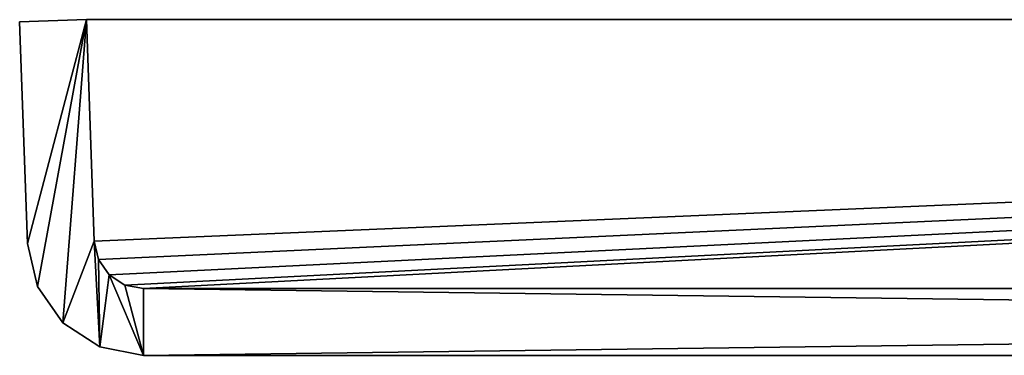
# Model space of a CAD drawing. Extents: x -4.01 to 4.01, y 0 to 2.
# Tile 1 of 7: x -4.01 to -2.54, y 0 to 0.5. Entities that reach past the tile are written whole.
import ezdxf

# ---------------------------------------------------------------- set-up
doc = ezdxf.new("R2010")
doc.units = 0
doc.header["$LTSCALE"] = 2.54
doc.layers.get('0').update_dxf_attribs({"linetype": 'CONTINUOUS'})

# ---------------------------------------------------------------- blocks, each defined once
blk = doc.blocks.new('COMMA_1600_PM_STL')
at = {"color": 0}
for p, q in [((-4.014, 0.5007, 0.8), (-3.914, 0.5042, 0.8)), ((-3.914, 0.5042, 160.8), (-4.014, 0.5007, 160.8)), ((-3.914, 0.5042, 160.8), (-4.014, 0.5007, 160.8)), ((-4.014, 0.5007, 0.8), (-3.914, 0.5042, 0.8)), ((-3.914, 0.5042, 0.8), (-3.9024, 0.1721, 0.8)), ((-3.9024, 0.1721, 160.8), (-3.914, 0.5042, 160.8)), ((-3.914, 0.5042, 0.8), (-3.9024, 0.1721, 0.8)), ((-3.914, 0.5042, 0.8), (-3.914, 0.5042, 160.8)), ((-3.9024, 0.1721, 160.8), (-3.914, 0.5042, 160.8)), ((-3.914, 0.5042, 0.8), (-3.914, 0.5042, 160.8)), ((-3.914, 0.5042, 1), (3.914, 0.5042, 1)), ((3.914, 0.5042, 0.8), (-3.914, 0.5042, 0.8)), ((-3.914, 0.5042, 0.8), (-3.914, 0.5042, 1)), ((-3.9024, 0.1721, 1), (-3.914, 0.5042, 1)), ((-3.914, 0.5042, 0.8), (-3.914, 0.5042, 1)), ((-3.914, 0.5042, 0.8), (-3.9024, 0.1721, 0.8)), ((-3.914, 0.5042, 1), (3.914, 0.5042, 1)), ((-3.9024, 0.1721, 1), (-3.914, 0.5042, 1)), ((-3.914, 0.5042, 0.8), (-3.9024, 0.1721, 0.8)), ((3.914, 0.5042, 0.8), (-3.914, 0.5042, 0.8)), ((-3.914, 0.5042, 160.8), (3.914, 0.5042, 160.8)), ((3.914, 0.5042, 160.6), (-3.914, 0.5042, 160.6)), ((-3.914, 0.5042, 160.6), (-3.914, 0.5042, 160.8)), ((-3.9024, 0.1721, 160.8), (-3.914, 0.5042, 160.8)), ((-3.914, 0.5042, 160.6), (-3.914, 0.5042, 160.8)), ((-3.914, 0.5042, 160.6), (-3.9024, 0.1721, 160.6)), ((-3.914, 0.5042, 160.8), (3.914, 0.5042, 160.8)), ((-3.9024, 0.1721, 160.8), (-3.914, 0.5042, 160.8)), ((-3.914, 0.5042, 160.6), (-3.9024, 0.1721, 160.6)), ((3.914, 0.5042, 160.6), (-3.914, 0.5042, 160.6)), ((-4.0024, 0.1686, 0.8), (-4.014, 0.5007, 0.8)), ((-4.014, 0.5007, 160.8), (-4.0024, 0.1686, 160.8)), ((-4.014, 0.5007, 160.8), (-4.014, 0.5007, 0.8)), ((-4.0024, 0.1686, 0.8), (-4.014, 0.5007, 0.8)), ((-4.014, 0.5007, 160.8), (-4.0024, 0.1686, 160.8)), ((-4.014, 0.5007, 160.8), (-4.014, 0.5007, 0.8)), ((-4.0024, 0.1686, 160.8), (-3.9875, 0.104, 160.8)), ((-4.0024, 0.1686, 160.8), (-4.0024, 0.1686, 0.8)), ((-3.9875, 0.104, 0.8), (-4.0024, 0.1686, 0.8)), ((-3.9875, 0.104, 0.8), (-4.0024, 0.1686, 0.8)), ((-4.0024, 0.1686, 160.8), (-3.9875, 0.104, 160.8)), ((-4.0024, 0.1686, 160.8), (-4.0024, 0.1686, 0.8)), ((-3.9024, 0.1721, 0.8), (-3.9024, 0.1721, 160.8)), ((-3.8961, 0.1447, 160.8), (-3.9024, 0.1721, 160.8)), ((-3.9024, 0.1721, 0.8), (-3.8961, 0.1447, 0.8)), ((-3.9024, 0.1721, 0.8), (-3.8961, 0.1447, 0.8)), ((-3.8961, 0.1447, 160.8), (-3.9024, 0.1721, 160.8)), ((-3.9024, 0.1721, 0.8), (-3.9024, 0.1721, 160.8)), ((-3.9024, 0.1721, 0.8), (-3.8961, 0.1447, 0.8)), ((-3.8961, 0.1447, 1), (-3.9024, 0.1721, 1)), ((-3.9024, 0.1721, 1), (-3.9024, 0.1721, 0.8)), ((-3.9024, 0.1721, 1), (-3.9024, 0.1721, 0.8)), ((-3.8961, 0.1447, 1), (-3.9024, 0.1721, 1)), ((-3.9024, 0.1721, 0.8), (-3.8961, 0.1447, 0.8)), ((-3.9024, 0.1721, 160.6), (-3.8961, 0.1447, 160.6)), ((-3.8961, 0.1447, 160.8), (-3.9024, 0.1721, 160.8)), ((-3.9024, 0.1721, 160.8), (-3.9024, 0.1721, 160.6)), ((-3.9024, 0.1721, 160.8), (-3.9024, 0.1721, 160.6)), ((-3.8961, 0.1447, 160.8), (-3.9024, 0.1721, 160.8)), ((-3.9024, 0.1721, 160.6), (-3.8961, 0.1447, 160.6)), ((-3.8961, 0.1447, 160.8), (-3.8961, 0.1447, 0.8)), ((-3.8961, 0.1447, 160.8), (-3.8961, 0.1447, 0.8)), ((-3.88, 0.1217, 160.8), (-3.8961, 0.1447, 160.8)), ((-3.8961, 0.1447, 0.8), (-3.88, 0.1217, 0.8)), ((-3.8961, 0.1447, 0.8), (-3.88, 0.1217, 0.8)), ((-3.88, 0.1217, 160.8), (-3.8961, 0.1447, 160.8)), ((-3.8961, 0.1447, 0.8), (-3.8961, 0.1447, 1)), ((-3.8961, 0.1447, 0.8), (-3.88, 0.1217, 0.8)), ((-3.88, 0.1217, 1), (-3.8961, 0.1447, 1)), ((-3.8961, 0.1447, 0.8), (-3.8961, 0.1447, 1)), ((-3.88, 0.1217, 1), (-3.8961, 0.1447, 1)), ((-3.8961, 0.1447, 0.8), (-3.88, 0.1217, 0.8)), ((-3.8961, 0.1447, 160.6), (-3.8961, 0.1447, 160.8)), ((-3.8961, 0.1447, 160.6), (-3.88, 0.1217, 160.6)), ((-3.88, 0.1217, 160.8), (-3.8961, 0.1447, 160.8)), ((-3.8961, 0.1447, 160.6), (-3.8961, 0.1447, 160.8)), ((-3.88, 0.1217, 160.8), (-3.8961, 0.1447, 160.8)), ((-3.8961, 0.1447, 160.6), (-3.88, 0.1217, 160.6)), ((-3.88, 0.1217, 160.8), (-3.88, 0.1217, 0.8)), ((-3.88, 0.1217, 160.8), (-3.88, 0.1217, 0.8)), ((-3.8564, 0.1064, 160.8), (-3.88, 0.1217, 160.8)), ((-3.88, 0.1217, 0.8), (-3.8564, 0.1064, 0.8)), ((-3.88, 0.1217, 0.8), (-3.8564, 0.1064, 0.8)), ((-3.8564, 0.1064, 160.8), (-3.88, 0.1217, 160.8)), ((-3.88, 0.1217, 0.8), (-3.88, 0.1217, 1)), ((-3.88, 0.1217, 0.8), (-3.8564, 0.1064, 0.8)), ((-3.8564, 0.1064, 1), (-3.88, 0.1217, 1)), ((-3.88, 0.1217, 0.8), (-3.88, 0.1217, 1)), ((-3.8564, 0.1064, 1), (-3.88, 0.1217, 1)), ((-3.88, 0.1217, 0.8), (-3.8564, 0.1064, 0.8)), ((-3.88, 0.1217, 160.6), (-3.88, 0.1217, 160.8)), ((-3.88, 0.1217, 160.6), (-3.8564, 0.1064, 160.6)), ((-3.8564, 0.1064, 160.8), (-3.88, 0.1217, 160.8)), ((-3.88, 0.1217, 160.6), (-3.88, 0.1217, 160.8)), ((-3.8564, 0.1064, 160.8), (-3.88, 0.1217, 160.8)), ((-3.88, 0.1217, 160.6), (-3.8564, 0.1064, 160.6)), ((-3.9875, 0.104, 160.8), (-3.9494, 0.0497, 160.8)), ((-3.9875, 0.104, 160.8), (-3.9875, 0.104, 0.8)), ((-3.9494, 0.0497, 0.8), (-3.9875, 0.104, 0.8)), ((-3.9875, 0.104, 160.8), (-3.9875, 0.104, 0.8)), ((-3.9494, 0.0497, 0.8), (-3.9875, 0.104, 0.8)), ((-3.9875, 0.104, 160.8), (-3.9494, 0.0497, 160.8)), ((-3.8564, 0.1064, 160.8), (-3.8564, 0.1064, 0.8)), ((-3.8564, 0.1064, 160.8), (-3.8564, 0.1064, 0.8)), ((-3.8288, 0.101, 160.8), (-3.8564, 0.1064, 160.8)), ((-3.8564, 0.1064, 0.8), (-3.8288, 0.101, 0.8)), ((-3.8564, 0.1064, 0.8), (-3.8288, 0.101, 0.8)), ((-3.8288, 0.101, 160.8), (-3.8564, 0.1064, 160.8)), ((-3.8564, 0.1064, 0.8), (-3.8564, 0.1064, 1)), ((-3.8564, 0.1064, 0.8), (-3.8288, 0.101, 0.8)), ((-3.8288, 0.101, 1), (-3.8564, 0.1064, 1)), ((-3.8564, 0.1064, 0.8), (-3.8564, 0.1064, 1)), ((-3.8288, 0.101, 1), (-3.8564, 0.1064, 1)), ((-3.8564, 0.1064, 0.8), (-3.8288, 0.101, 0.8)), ((-3.8564, 0.1064, 160.6), (-3.8564, 0.1064, 160.8)), ((-3.8564, 0.1064, 160.6), (-3.8288, 0.101, 160.6)), ((-3.8288, 0.101, 160.8), (-3.8564, 0.1064, 160.8)), ((-3.8564, 0.1064, 160.6), (-3.8564, 0.1064, 160.8)), ((-3.8288, 0.101, 160.8), (-3.8564, 0.1064, 160.8)), ((-3.8564, 0.1064, 160.6), (-3.8288, 0.101, 160.6)), ((3.8288, 0.101, 0.8), (-3.8288, 0.101, 0.8)), ((-3.8288, 0.101, 0.8), (-3.8288, 0.101, 160.8)), ((-3.8288, 0.101, 160.8), (3.8288, 0.101, 160.8)), ((-3.8288, 0.101, 0.8), (-3.8288, 0.101, 160.8)), ((3.8288, 0.101, 0.8), (-3.8288, 0.101, 0.8)), ((-3.8288, 0.101, 160.8), (3.8288, 0.101, 160.8)), ((-3.8288, 0.101, 0.8), (-3.8288, 0.101, 1)), ((3.8288, 0.101, 1), (-3.8288, 0.101, 1)), ((-3.8288, 0.101, 0.8), (-3.8288, 0.101, 1)), ((3.8288, 0.101, 0.8), (-3.8288, 0.101, 0.8)), ((3.8288, 0.101, 1), (-3.8288, 0.101, 1)), ((3.8288, 0.101, 0.8), (-3.8288, 0.101, 0.8)), ((-3.8288, 0.101, 160.6), (-3.8288, 0.101, 160.8)), ((-3.8288, 0.101, 160.8), (3.8288, 0.101, 160.8)), ((-3.8288, 0.101, 160.6), (-3.8288, 0.101, 160.8)), ((-3.8288, 0.101, 160.6), (3.8288, 0.101, 160.6)), ((-3.8288, 0.101, 160.8), (3.8288, 0.101, 160.8)), ((-3.8288, 0.101, 160.6), (3.8288, 0.101, 160.6)), ((-3.9494, 0.0497, 160.8), (-3.8939, 0.0136, 160.8)), ((-3.9494, 0.0497, 160.8), (-3.9494, 0.0497, 0.8)), ((-3.8939, 0.0136, 0.8), (-3.9494, 0.0497, 0.8)), ((-3.9494, 0.0497, 160.8), (-3.9494, 0.0497, 0.8)), ((-3.8939, 0.0136, 0.8), (-3.9494, 0.0497, 0.8)), ((-3.9494, 0.0497, 160.8), (-3.8939, 0.0136, 160.8)), ((-3.8939, 0.0136, 160.8), (-3.8288, 0.001, 160.8)), ((-3.8939, 0.0136, 160.8), (-3.8939, 0.0136, 0.8)), ((-3.8288, 0.001, 0.8), (-3.8939, 0.0136, 0.8)), ((-3.8939, 0.0136, 160.8), (-3.8939, 0.0136, 0.8)), ((-3.8288, 0.001, 0.8), (-3.8939, 0.0136, 0.8)), ((-3.8939, 0.0136, 160.8), (-3.8288, 0.001, 160.8)), ((-3.8288, 0.001, 0.8), (3.8288, 0.001, 0.8)), ((3.8288, 0.001, 160.8), (-3.8288, 0.001, 160.8)), ((-3.8288, 0.001, 160.8), (-3.8288, 0.001, 0.8)), ((-3.8288, 0.001, 160.8), (-3.8288, 0.001, 0.8)), ((-3.8288, 0.001, 0.8), (3.8288, 0.001, 0.8)), ((3.8288, 0.001, 160.8), (-3.8288, 0.001, 160.8))]:
    blk.add_line(p, q, dxfattribs=at)
mesh = blk.add_polyface(dxfattribs=at)
corners = [(-3.914, 0.5042, 0.8), (-4.0024, 0.1686, 0.8), (-4.014, 0.5007, 0.8), (-3.9875, 0.104, 0.8), (-3.9494, 0.0497, 0.8), (-3.9024, 0.1721, 0.8), (-3.8939, 0.0136, 0.8), (-3.8961, 0.1447, 0.8), (-3.88, 0.1217, 0.8), (-3.8288, 0.001, 0.8), (-3.8564, 0.1064, 0.8), (-3.8288, 0.101, 0.8), (3.8288, 0.101, 0.8), (3.8288, 0.001, 0.8), (3.8564, 0.1064, 0.8), (3.8939, 0.0136, 0.8), (3.88, 0.1217, 0.8), (3.8961, 0.1447, 0.8), (3.9494, 0.0497, 0.8), (3.9024, 0.1721, 0.8), (3.914, 0.5042, 0.8), (4.014, 0.5007, 0.8), (3.9875, 0.104, 0.8), (4.0024, 0.1686, 0.8)]
mesh.append_faces([[corners[k] for k in face] for face in [(0, 1, 2), (22, 21, 23)]], dxfattribs={"vtx0": -1, "color": 0})
mesh.append_faces([[corners[k] for k in face] for face in [(1, 0, 3), (3, 0, 4), (4, 5, 6), (6, 8, 9), (9, 12, 13), (13, 14, 15), (15, 17, 18), (18, 21, 22)]], dxfattribs={"vtx0": -1, "vtx1": -1, "color": 0})
mesh.append_faces([[corners[k] for k in face] for face in [(4, 0, 5), (6, 5, 7), (6, 7, 8), (9, 8, 10), (9, 10, 11), (9, 11, 12), (13, 12, 14), (15, 14, 16), (15, 16, 17), (18, 17, 19), (18, 19, 20), (18, 20, 21)]], dxfattribs={"vtx0": -1, "vtx2": -1, "color": 0})
mesh = blk.add_polyface(dxfattribs=at)
corners = [(-4.0024, 0.1686, 160.8), (-3.914, 0.5042, 160.8), (-4.014, 0.5007, 160.8), (-3.9875, 0.104, 160.8), (-3.9494, 0.0497, 160.8), (-3.9024, 0.1721, 160.8), (-3.8939, 0.0136, 160.8), (-3.8961, 0.1447, 160.8), (-3.88, 0.1217, 160.8), (-3.8288, 0.001, 160.8), (-3.8564, 0.1064, 160.8), (-3.8288, 0.101, 160.8), (3.8288, 0.001, 160.8), (3.8288, 0.101, 160.8), (3.8939, 0.0136, 160.8), (3.8564, 0.1064, 160.8), (3.88, 0.1217, 160.8), (3.8961, 0.1447, 160.8), (3.9494, 0.0497, 160.8), (3.9024, 0.1721, 160.8), (3.914, 0.5042, 160.8), (4.014, 0.5007, 160.8), (3.9875, 0.104, 160.8), (4.0024, 0.1686, 160.8)]
mesh.append_faces([[corners[k] for k in face] for face in [(0, 1, 2), (21, 22, 23)]], dxfattribs={"vtx0": -1, "color": 0})
mesh.append_faces([[corners[k] for k in face] for face in [(1, 4, 5), (5, 6, 7), (7, 6, 8), (8, 9, 10), (10, 9, 11), (11, 12, 13), (13, 14, 15), (15, 14, 16), (16, 14, 17), (17, 18, 19), (19, 18, 20), (20, 18, 21)]], dxfattribs={"vtx0": -1, "vtx1": -1, "color": 0})
mesh.append_faces([[corners[k] for k in face] for face in [(1, 0, 3), (1, 3, 4), (5, 4, 6), (8, 6, 9), (11, 9, 12), (13, 12, 14), (17, 14, 18), (21, 18, 22)]], dxfattribs={"vtx0": -1, "vtx2": -1, "color": 0})
mesh = blk.add_polyface(dxfattribs=at)
corners = [(-4.014, 0.5007, 160.8), (-3.914, 0.5042, 0.8), (-4.014, 0.5007, 0.8), (-3.914, 0.5042, 160.8)]
mesh.append_faces([[corners[k] for k in face] for face in [(0, 1, 2), (1, 0, 3)]], dxfattribs={"vtx0": -1, "color": 0})
mesh = blk.add_polyface(dxfattribs=at)
corners = [(-3.914, 0.5042, 0.8), (-3.9024, 0.1721, 160.8), (-3.9024, 0.1721, 0.8), (-3.914, 0.5042, 160.8)]
mesh.append_faces([[corners[k] for k in face] for face in [(0, 1, 2), (1, 0, 3)]], dxfattribs={"vtx0": -1, "color": 0})
mesh = blk.add_polyface(dxfattribs=at)
corners = [(-3.914, 0.5042, 1), (3.914, 0.5042, 0.8), (-3.914, 0.5042, 0.8), (3.914, 0.5042, 1)]
mesh.append_faces([[corners[k] for k in face] for face in [(0, 1, 2), (1, 0, 3)]], dxfattribs={"vtx0": -1, "color": 0})
mesh = blk.add_polyface(dxfattribs=at)
corners = [(-3.914, 0.5042, 1), (-3.9024, 0.1721, 0.8), (-3.9024, 0.1721, 1), (-3.914, 0.5042, 0.8)]
mesh.append_faces([[corners[k] for k in face] for face in [(0, 1, 2), (1, 0, 3)]], dxfattribs={"vtx0": -1, "color": 0})
mesh = blk.add_polyface(dxfattribs=at)
corners = [(-3.9024, 0.1721, 1), (3.914, 0.5042, 1), (-3.914, 0.5042, 1), (-3.8961, 0.1447, 1), (-3.88, 0.1217, 1), (-3.8564, 0.1064, 1), (-3.8288, 0.101, 1), (3.8288, 0.101, 1), (3.8564, 0.1064, 1), (3.88, 0.1217, 1), (3.8961, 0.1447, 1), (3.9024, 0.1721, 1)]
mesh.append_faces([[corners[k] for k in face] for face in [(0, 1, 2), (1, 10, 11)]], dxfattribs={"vtx0": -1, "color": 0})
mesh.append_faces([[corners[k] for k in face] for face in [(1, 0, 3), (1, 3, 4), (1, 4, 5), (1, 5, 6), (1, 6, 7), (1, 7, 8), (1, 8, 9), (1, 9, 10)]], dxfattribs={"vtx0": -1, "vtx2": -1, "color": 0})
mesh = blk.add_polyface(dxfattribs=at)
corners = [(3.914, 0.5042, 0.8), (-3.9024, 0.1721, 0.8), (-3.914, 0.5042, 0.8), (-3.8961, 0.1447, 0.8), (-3.88, 0.1217, 0.8), (-3.8564, 0.1064, 0.8), (-3.8288, 0.101, 0.8), (3.8288, 0.101, 0.8), (3.8564, 0.1064, 0.8), (3.88, 0.1217, 0.8), (3.8961, 0.1447, 0.8), (3.9024, 0.1721, 0.8)]
mesh.append_faces([[corners[k] for k in face] for face in [(0, 1, 2), (10, 0, 11)]], dxfattribs={"vtx0": -1, "color": 0})
mesh.append_faces([[corners[k] for k in face] for face in [(1, 0, 3), (3, 0, 4), (4, 0, 5), (5, 0, 6), (6, 0, 7), (7, 0, 8), (8, 0, 9), (9, 0, 10)]], dxfattribs={"vtx0": -1, "vtx1": -1, "color": 0})
mesh = blk.add_polyface(dxfattribs=at)
corners = [(-3.914, 0.5042, 160.8), (3.914, 0.5042, 160.6), (-3.914, 0.5042, 160.6), (3.914, 0.5042, 160.8)]
mesh.append_faces([[corners[k] for k in face] for face in [(0, 1, 2), (1, 0, 3)]], dxfattribs={"vtx0": -1, "color": 0})
mesh = blk.add_polyface(dxfattribs=at)
corners = [(-3.914, 0.5042, 160.8), (-3.9024, 0.1721, 160.6), (-3.9024, 0.1721, 160.8), (-3.914, 0.5042, 160.6)]
mesh.append_faces([[corners[k] for k in face] for face in [(0, 1, 2), (1, 0, 3)]], dxfattribs={"vtx0": -1, "color": 0})
mesh = blk.add_polyface(dxfattribs=at)
corners = [(-3.9024, 0.1721, 160.8), (3.914, 0.5042, 160.8), (-3.914, 0.5042, 160.8), (-3.8961, 0.1447, 160.8), (-3.88, 0.1217, 160.8), (-3.8564, 0.1064, 160.8), (-3.8288, 0.101, 160.8), (3.8288, 0.101, 160.8), (3.8564, 0.1064, 160.8), (3.88, 0.1217, 160.8), (3.8961, 0.1447, 160.8), (3.9024, 0.1721, 160.8)]
mesh.append_faces([[corners[k] for k in face] for face in [(0, 1, 2), (1, 10, 11)]], dxfattribs={"vtx0": -1, "color": 0})
mesh.append_faces([[corners[k] for k in face] for face in [(1, 0, 3), (1, 3, 4), (1, 4, 5), (1, 5, 6), (1, 6, 7), (1, 7, 8), (1, 8, 9), (1, 9, 10)]], dxfattribs={"vtx0": -1, "vtx2": -1, "color": 0})
mesh = blk.add_polyface(dxfattribs=at)
corners = [(3.914, 0.5042, 160.6), (-3.9024, 0.1721, 160.6), (-3.914, 0.5042, 160.6), (-3.8961, 0.1447, 160.6), (-3.88, 0.1217, 160.6), (-3.8564, 0.1064, 160.6), (-3.8288, 0.101, 160.6), (3.8288, 0.101, 160.6), (3.8564, 0.1064, 160.6), (3.88, 0.1217, 160.6), (3.8961, 0.1447, 160.6), (3.9024, 0.1721, 160.6)]
mesh.append_faces([[corners[k] for k in face] for face in [(0, 1, 2), (10, 0, 11)]], dxfattribs={"vtx0": -1, "color": 0})
mesh.append_faces([[corners[k] for k in face] for face in [(1, 0, 3), (3, 0, 4), (4, 0, 5), (5, 0, 6), (6, 0, 7), (7, 0, 8), (8, 0, 9), (9, 0, 10)]], dxfattribs={"vtx0": -1, "vtx1": -1, "color": 0})
mesh = blk.add_polyface(dxfattribs=at)
corners = [(-4.014, 0.5007, 160.8), (-4.0024, 0.1686, 0.8), (-4.0024, 0.1686, 160.8), (-4.014, 0.5007, 0.8)]
mesh.append_faces([[corners[k] for k in face] for face in [(0, 1, 2), (1, 0, 3)]], dxfattribs={"vtx0": -1, "color": 0})
mesh = blk.add_polyface(dxfattribs=at)
corners = [(-4.0024, 0.1686, 160.8), (-3.9875, 0.104, 0.8), (-3.9875, 0.104, 160.8), (-4.0024, 0.1686, 0.8)]
mesh.append_faces([[corners[k] for k in face] for face in [(0, 1, 2), (1, 0, 3)]], dxfattribs={"vtx0": -1, "color": 0})
mesh = blk.add_polyface(dxfattribs=at)
corners = [(-3.9024, 0.1721, 0.8), (-3.8961, 0.1447, 160.8), (-3.8961, 0.1447, 0.8), (-3.9024, 0.1721, 160.8)]
mesh.append_faces([[corners[k] for k in face] for face in [(0, 1, 2), (1, 0, 3)]], dxfattribs={"vtx0": -1, "color": 0})
mesh = blk.add_polyface(dxfattribs=at)
corners = [(-3.9024, 0.1721, 1), (-3.8961, 0.1447, 0.8), (-3.8961, 0.1447, 1), (-3.9024, 0.1721, 0.8)]
mesh.append_faces([[corners[k] for k in face] for face in [(0, 1, 2), (1, 0, 3)]], dxfattribs={"vtx0": -1, "color": 0})
mesh = blk.add_polyface(dxfattribs=at)
corners = [(-3.9024, 0.1721, 160.8), (-3.8961, 0.1447, 160.6), (-3.8961, 0.1447, 160.8), (-3.9024, 0.1721, 160.6)]
mesh.append_faces([[corners[k] for k in face] for face in [(0, 1, 2), (1, 0, 3)]], dxfattribs={"vtx0": -1, "color": 0})
mesh = blk.add_polyface(dxfattribs=at)
corners = [(-3.8961, 0.1447, 0.8), (-3.88, 0.1217, 160.8), (-3.88, 0.1217, 0.8), (-3.8961, 0.1447, 160.8)]
mesh.append_faces([[corners[k] for k in face] for face in [(0, 1, 2), (1, 0, 3)]], dxfattribs={"vtx0": -1, "color": 0})
mesh = blk.add_polyface(dxfattribs=at)
corners = [(-3.8961, 0.1447, 1), (-3.88, 0.1217, 0.8), (-3.88, 0.1217, 1), (-3.8961, 0.1447, 0.8)]
mesh.append_faces([[corners[k] for k in face] for face in [(0, 1, 2), (1, 0, 3)]], dxfattribs={"vtx0": -1, "color": 0})
mesh = blk.add_polyface(dxfattribs=at)
corners = [(-3.8961, 0.1447, 160.8), (-3.88, 0.1217, 160.6), (-3.88, 0.1217, 160.8), (-3.8961, 0.1447, 160.6)]
mesh.append_faces([[corners[k] for k in face] for face in [(0, 1, 2), (1, 0, 3)]], dxfattribs={"vtx0": -1, "color": 0})
mesh = blk.add_polyface(dxfattribs=at)
corners = [(-3.88, 0.1217, 160.8), (-3.8564, 0.1064, 0.8), (-3.88, 0.1217, 0.8), (-3.8564, 0.1064, 160.8)]
mesh.append_faces([[corners[k] for k in face] for face in [(0, 1, 2), (1, 0, 3)]], dxfattribs={"vtx0": -1, "color": 0})
mesh = blk.add_polyface(dxfattribs=at)
corners = [(-3.8564, 0.1064, 1), (-3.88, 0.1217, 0.8), (-3.8564, 0.1064, 0.8), (-3.88, 0.1217, 1)]
mesh.append_faces([[corners[k] for k in face] for face in [(0, 1, 2), (1, 0, 3)]], dxfattribs={"vtx0": -1, "color": 0})
mesh = blk.add_polyface(dxfattribs=at)
corners = [(-3.8564, 0.1064, 160.8), (-3.88, 0.1217, 160.6), (-3.8564, 0.1064, 160.6), (-3.88, 0.1217, 160.8)]
mesh.append_faces([[corners[k] for k in face] for face in [(0, 1, 2), (1, 0, 3)]], dxfattribs={"vtx0": -1, "color": 0})
mesh = blk.add_polyface(dxfattribs=at)
corners = [(-3.9875, 0.104, 160.8), (-3.9494, 0.0497, 0.8), (-3.9494, 0.0497, 160.8), (-3.9875, 0.104, 0.8)]
mesh.append_faces([[corners[k] for k in face] for face in [(0, 1, 2), (1, 0, 3)]], dxfattribs={"vtx0": -1, "color": 0})
mesh = blk.add_polyface(dxfattribs=at)
corners = [(-3.8564, 0.1064, 160.8), (-3.8288, 0.101, 0.8), (-3.8564, 0.1064, 0.8), (-3.8288, 0.101, 160.8)]
mesh.append_faces([[corners[k] for k in face] for face in [(0, 1, 2), (1, 0, 3)]], dxfattribs={"vtx0": -1, "color": 0})
mesh = blk.add_polyface(dxfattribs=at)
corners = [(-3.8288, 0.101, 1), (-3.8564, 0.1064, 0.8), (-3.8288, 0.101, 0.8), (-3.8564, 0.1064, 1)]
mesh.append_faces([[corners[k] for k in face] for face in [(0, 1, 2), (1, 0, 3)]], dxfattribs={"vtx0": -1, "color": 0})
mesh = blk.add_polyface(dxfattribs=at)
corners = [(-3.8288, 0.101, 160.8), (-3.8564, 0.1064, 160.6), (-3.8288, 0.101, 160.6), (-3.8564, 0.1064, 160.8)]
mesh.append_faces([[corners[k] for k in face] for face in [(0, 1, 2), (1, 0, 3)]], dxfattribs={"vtx0": -1, "color": 0})
mesh = blk.add_polyface(dxfattribs=at)
corners = [(-3.8288, 0.101, 160.8), (3.8288, 0.101, 0.8), (-3.8288, 0.101, 0.8), (3.8288, 0.101, 160.8)]
mesh.append_faces([[corners[k] for k in face] for face in [(0, 1, 2), (1, 0, 3)]], dxfattribs={"vtx0": -1, "color": 0})
mesh = blk.add_polyface(dxfattribs=at)
corners = [(3.8288, 0.101, 1), (-3.8288, 0.101, 0.8), (3.8288, 0.101, 0.8), (-3.8288, 0.101, 1)]
mesh.append_faces([[corners[k] for k in face] for face in [(0, 1, 2), (1, 0, 3)]], dxfattribs={"vtx0": -1, "color": 0})
mesh = blk.add_polyface(dxfattribs=at)
corners = [(3.8288, 0.101, 160.8), (-3.8288, 0.101, 160.6), (3.8288, 0.101, 160.6), (-3.8288, 0.101, 160.8)]
mesh.append_faces([[corners[k] for k in face] for face in [(0, 1, 2), (1, 0, 3)]], dxfattribs={"vtx0": -1, "color": 0})
mesh = blk.add_polyface(dxfattribs=at)
corners = [(-3.8939, 0.0136, 160.8), (-3.9494, 0.0497, 0.8), (-3.8939, 0.0136, 0.8), (-3.9494, 0.0497, 160.8)]
mesh.append_faces([[corners[k] for k in face] for face in [(0, 1, 2), (1, 0, 3)]], dxfattribs={"vtx0": -1, "color": 0})
mesh = blk.add_polyface(dxfattribs=at)
corners = [(-3.8288, 0.001, 160.8), (-3.8939, 0.0136, 0.8), (-3.8288, 0.001, 0.8), (-3.8939, 0.0136, 160.8)]
mesh.append_faces([[corners[k] for k in face] for face in [(0, 1, 2), (1, 0, 3)]], dxfattribs={"vtx0": -1, "color": 0})
mesh = blk.add_polyface(dxfattribs=at)
corners = [(3.8288, 0.001, 160.8), (-3.8288, 0.001, 0.8), (3.8288, 0.001, 0.8), (-3.8288, 0.001, 160.8)]
mesh.append_faces([[corners[k] for k in face] for face in [(0, 1, 2), (1, 0, 3)]], dxfattribs={"vtx0": -1, "color": 0})

msp = doc.modelspace()

# ---------------------------------------------------------------- block references
at = {"color": 0}
msp.add_blockref('COMMA_1600_PM_STL', (0, 0), dxfattribs=at)

doc.saveas('drawing.dxf')
